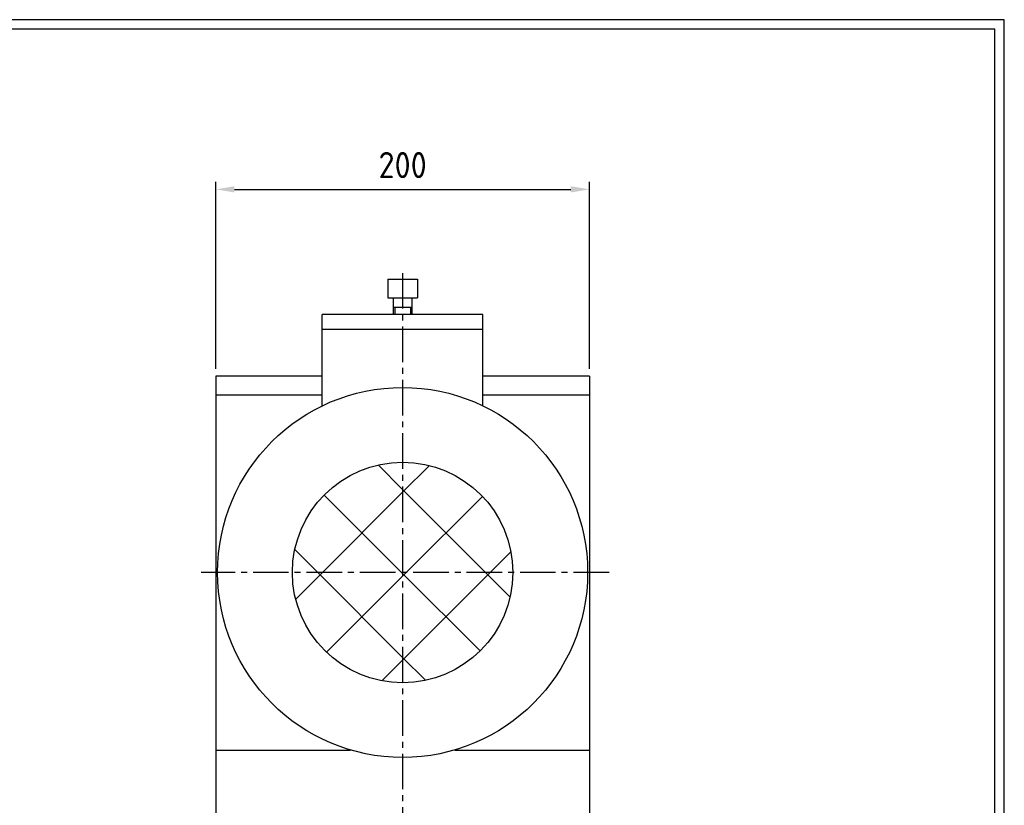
# Model space of a CAD drawing. Header units: millimetres. Extents: x 297 to 1501, y 71 to 912.
# Tile 4 of 4: x 975 to 1501, y 492 to 912. Entities that reach past the tile are written whole.
import ezdxf

# ---------------------------------------------------------------- set-up
doc = ezdxf.new("R2010")
doc.units = ezdxf.units.MM
doc.linetypes.add('AUSGEZOGEN', pattern=[0])
doc.linetypes.add('MITTE2', pattern=[28.575, 19.05, -3.175, 3.175, -3.175])
doc.layers.add('AM_5', color=3, linetype='Continuous', lineweight=25)
for name, color, linetype in [('KANTE', 3, 'Continuous'), ('MITTE', 6, 'MITTE2'), ('TEXT02', 7, 'Continuous')]:
    doc.layers.add(name, color=color, linetype=linetype)
doc.styles.get("Standard").update_dxf_attribs({"font": 'ISOCP.SHX'})
doc.dimstyles.new('AM_DIN', dxfattribs={"dimscale": 4, "dimtxt": 3.5, "dimasz": 2.5, "dimexe": 1, "dimexo": 1, "dimgap": 1.5, "dimtad": 1, "dimtxsty": 'Standard', "dimcen": 0, "dimclrd": 256, "dimclre": 256, "dimclrt": 2, "dimadec": 0, "dimazin": 2, "dimtp": 0.1, "dimtm": 0.1, "dimtfac": 0.71, "dimtmove": 0, "dimatfit": 3, "dimfxl": 0, "dimlwd": -1, "dimlwe": -1, "dimarcsym": 0})

# ---------------------------------------------------------------- blocks, each defined once
blk = doc.blocks.new('*X5')
at = {"color": 0}
for p, q in [((583, 315.03), (569.85, 328.18)), ((583, 313.59), (597.31, 327.9)), ((540.07, 270.66), (583, 313.59)), ((582.46, 270.66), (541.01, 312.11)), ((627.36, 270.66), (583, 315.03)), ((584.97, 270.66), (625.69, 311.38)), ((537.56, 270.66), (525.29, 282.94)), ((629.87, 270.66), (640.95, 281.74)), ((525.76, 256.35), (540.07, 270.66)), ((583, 225.23), (537.56, 270.66)), ((583, 270.13), (582.46, 270.66)), ((583, 268.69), (584.97, 270.66)), ((583, 223.79), (629.87, 270.66)), ((624.45, 228.68), (583, 270.13)), ((640.51, 257.51), (627.36, 270.66)), ((542.28, 227.97), (583, 268.69)), ((571.92, 212.71), (583, 223.79)), ((595.27, 212.95), (583, 225.23))]:
    blk.add_line(p, q, dxfattribs=at)
blk = doc.blocks.new('*D6')
at = {"layer": 'AM_5'}
for p, q in [((1079.47, 725.55), (1079.47, 825.55)), ((1279.47, 725.55), (1279.47, 825.55)), ((1089.47, 821.55), (1269.47, 821.55))]:
    blk.add_line(p, q, dxfattribs=at)
for points in [[(1089.47, 823.22), (1089.47, 819.89), (1079.47, 821.55)], [(1269.47, 823.22), (1269.47, 819.89), (1279.47, 821.55)]]:
    blk.add_solid(points, dxfattribs=at)
at = {"layer": 'Defpoints', "color": 0}
for p in [(1279.47, 821.55), (1079.47, 721.55), (1279.47, 721.55)]:
    blk.add_point(p, dxfattribs=at)
at = {"layer": 'AM_5', "color": 2, "insert": (1179.47, 834.55), "char_height": 14, "attachment_point": 5}
blk.add_mtext('200', dxfattribs=at)

msp = doc.modelspace()

# ---------------------------------------------------------------- linework, layer by layer
at = {"color": 7, "linetype": 'AUSGEZOGEN'}
for p, q in [((1501.4462, 912.339), (622.4462, 912.339)), ((1501.4462, 71.339), (1501.4462, 912.339))]:
    msp.add_line(p, q, dxfattribs=at)
at = {"color": 5, "linetype": 'AUSGEZOGEN'}
for p, q in [((1496.4462, 907.339), (317.4462, 907.339)), ((1496.4462, 76.339), (1496.4462, 907.339))]:
    msp.add_line(p, q, dxfattribs=at)
at = {"layer": 'KANTE'}
for p, q in [((1171.4723, 773.553), (1171.4723, 763.553)), ((1171.4723, 773.553), (1187.4723, 773.553)), ((1187.4723, 773.553), (1187.4723, 763.553)), ((1171.4723, 763.553), (1187.4723, 763.553)), ((1174.4723, 763.553), (1174.4723, 754.553)), ((1184.4723, 763.553), (1184.4723, 754.553)), ((1222.4723, 754.553), (1136.4723, 754.553)), ((1136.4723, 705.727), (1136.4723, 754.553)), ((1222.4723, 705.727), (1222.4723, 754.553)), ((1222.4723, 746.553), (1136.4723, 746.553)), ((1079.4723, 721.553), (1079.4723, 359.553)), ((1136.4723, 721.553), (1079.4723, 721.553)), ((1279.4723, 721.553), (1222.4723, 721.553)), ((1279.4723, 721.553), (1279.4723, 359.553)), ((1079.4723, 711.553), (1136.4723, 711.553)), ((1222.4723, 711.553), (1279.4723, 711.553)), ((1079.4723, 521.553), (1151.6155, 521.553)), ((1207.329, 521.553), (1279.4723, 521.553))]:
    msp.add_line(p, q, dxfattribs=at)
for radius in [99, 59]:
    msp.add_circle((1179.4723, 616.553), radius, dxfattribs=at)
at = {"layer": 'MITTE'}
for p, q in [((1179.4723, 776.7691), (1179.4723, 349.3408)), ((1289.9137, 616.553), (1071.6988, 616.553))]:
    msp.add_line(p, q, dxfattribs=at)
at = {"layer": 'TEXT02'}
for p, q in [((1174.4723, 758.553), (1184.4723, 758.553)), ((1175.2223, 758.553), (1175.2223, 754.553)), ((1183.7223, 758.553), (1183.7223, 754.553))]:
    msp.add_line(p, q, dxfattribs=at)

# ---------------------------------------------------------------- block references
at = {"layer": 'KANTE'}
msp.add_blockref('*X5', (596.4756, 345.8915), dxfattribs=at)

# ---------------------------------------------------------------- dimensions: what is measured, and where the dimension line sits
at = {"layer": 'AM_5'}
dim = msp.add_linear_dim(base=(1279.4723, 821.553), p1=(1079.4723, 721.553), p2=(1279.4723, 721.553), dimstyle='AM_DIN', override={"dimscale": 4}, dxfattribs=at)
dim.commit()
dim.dimension.update_dxf_attribs({"geometry": '*D6', "text_midpoint": (1179.4723, 834.5544)})

doc.saveas('drawing.dxf')
